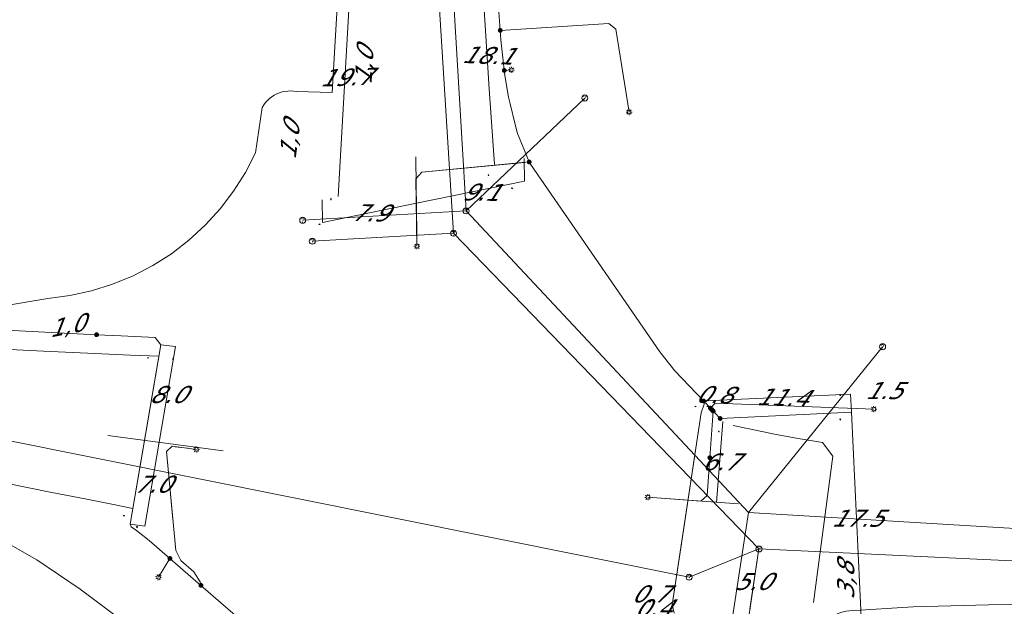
# Model space of a CAD drawing. Header units: metres. Extents: x 124576 to 133557, y 395865 to 402386.
# Tile 170 of 256: x 126532 to 126614, y 400179 to 400227. Entities that reach past the tile are written whole.
import ezdxf
from ezdxf.enums import TextEntityAlignment as Align

# ---------------------------------------------------------------- set-up
doc = ezdxf.new("R2010")
doc.units = ezdxf.units.M
doc.header["$MEASUREMENT"] = 0
for name, color, linetype, lineweight, true_color in [('LG_Datatransport_KPN_BV', 3, 'Continuous', 13, 0x00ff00), ('LG_Laag_Spanning_Enexis_Netbeheer_BV', 7, 'Continuous', 13, 0x960000), ('LG_Riool_Vrij_Verval_Gemeente_Tilburg_Ruimtelijke_Uitvoering', 7, 'Continuous', 13, 0xca00a0)]:
    doc.layers.add(name, color=color, linetype=linetype, lineweight=lineweight, true_color=true_color)
for name, color, linetype, lineweight in [('LG_Laag_Spanning_P_Enexis_Netbeheer_BV', 7, 'Continuous', 0), ('LG_overig_P_Gemeente_Tilburg_Ruimtelijke_Uitvoering', 7, 'Continuous', 0), ('LG_Riool_Vrij_Verval_P_Gemeente_Tilburg_Ruimtelijke_Uitvoering', 7, 'Continuous', 0), ('MV_Datatransport', 7, 'Continuous', 0), ('MV_Laag_Spanning', 7, 'Continuous', 0), ('MV_Laag_Spanning_lijn', 7, 'Continuous', 0), ('MV_Laag_Spanning_pijl', 7, 'Continuous', 0), ('MV_unet-4', 7, 'Continuous', 0)]:
    doc.layers.add(name, color=color, linetype=linetype, lineweight=lineweight)
doc.styles.add('Klic_Annotatie', font='verdanai.ttf', dxfattribs={"oblique": 20, "height": 1.4})

# ---------------------------------------------------------------- blocks, each defined once
blk = doc.blocks.new('Mof')
at = {"layer": 'LG_Laag_Spanning_P_Enexis_Netbeheer_BV'}
h = blk.add_hatch(color=256, dxfattribs=at)
edge = h.paths.add_edge_path()
edge.add_arc((0, 0), 2, 0, 360)
blk = doc.blocks.new('Streetlight')
at = {"layer": 'LG_Laag_Spanning_P_Enexis_Netbeheer_BV'}
for p, q in [((-1.77, 1.77), (-1.06, 1.06)), ((0, 2.5), (0, 1.5)), ((1.77, 1.77), (1.06, 1.06)), ((-1.06, -1.06), (-1.77, -1.77)), ((0, -1.5), (0, -2.5)), ((1.06, -1.06), (1.77, -1.77))]:
    blk.add_line(p, q, dxfattribs=at)
at = {"layer": 'LG_Laag_Spanning_P_Enexis_Netbeheer_BV', "flags": 128}
for points in [[(-2.5, 0), (-1.5, 0)], [(1.5, 0), (2.5, 0)]]:
    blk.add_lwpolyline(points, dxfattribs=at)
at = {"layer": 'LG_Laag_Spanning_P_Enexis_Netbeheer_BV'}
blk.add_circle((0, 0), 1.5, dxfattribs=at)
blk = doc.blocks.new('m_pijl')
at = {"layer": 'MV_Laag_Spanning_pijl'}
blk.add_hatch(color=7, dxfattribs=at).paths.add_polyline_path([(-1, -0.33), (-1, 0), (-1, 0.33), (0, 0)])
at = {"layer": 'MV_Laag_Spanning_pijl', "flags": 128}
blk.add_lwpolyline([(-1, 0), (-1, 0.33), (0, 0), (-1, -0.33), (-1, 0)], close=True, dxfattribs=at)
blk = doc.blocks.new('Onbekend_2')
at = {"layer": 'LG_Riool_Vrij_Verval_P_Gemeente_Tilburg_Ruimtelijke_Uitvoering'}
blk.add_hatch(color=256, dxfattribs=at).paths.add_polyline_path([(-0.25, -1.07, -0.262633), (0.23, 0.15), (0.59, 0.47, 0.379827), (0.7, 1.26), (0.69, 1.26, 0.228508), (-0.03, 1.53), (-0.03, 1.52, 0.459053), (-0.82, 0.79), (-1.29, 0.85, -0.414214), (-0.08, 2, -0.243799), (1.09, 1.52, -0.379827), (0.9, 0.11), (0.54, -0.2, 0.262633), (0.23, -1.08), (-0.17, -1.07)])
blk.add_circle((0, 0), 2.5, dxfattribs=at)
at = {"layer": 'LG_Riool_Vrij_Verval_P_Gemeente_Tilburg_Ruimtelijke_Uitvoering', "extrusion": (0, 0, -1)}
blk.add_solid([(0.34, -2.06), (-0.21, -2.06), (0.34, -1.51), (-0.21, -1.51)], dxfattribs=at)
blk = doc.blocks.new('Onbekend_1')
at = {"layer": 'LG_overig_P_Gemeente_Tilburg_Ruimtelijke_Uitvoering'}
blk.add_hatch(color=256, dxfattribs=at).paths.add_polyline_path([(-0.25, -1.07, -0.262633), (0.23, 0.15), (0.59, 0.47, 0.379827), (0.7, 1.26), (0.69, 1.26, 0.228508), (-0.03, 1.53), (-0.03, 1.52, 0.459053), (-0.82, 0.79), (-1.29, 0.85, -0.414214), (-0.08, 2, -0.243799), (1.09, 1.52, -0.379827), (0.9, 0.11), (0.54, -0.2, 0.262633), (0.23, -1.08), (-0.17, -1.07)])
blk.add_circle((0, 0), 2.5, dxfattribs=at)
at = {"layer": 'LG_overig_P_Gemeente_Tilburg_Ruimtelijke_Uitvoering', "extrusion": (0, 0, -1)}
blk.add_solid([(0.34, -2.06), (-0.21, -2.06), (0.34, -1.51), (-0.21, -1.51)], dxfattribs=at)

msp = doc.modelspace()

# ---------------------------------------------------------------- linework, layer by layer
at = {"layer": 'LG_Datatransport_KPN_BV', "flags": 128}
for points in [[(126530.897, 400203.26), (126534.671, 400203.897), (126536.48, 400204.132), (126538.261, 400204.524), (126540.001, 400205.071), (126541.687, 400205.768), (126543.305, 400206.61), (126544.843, 400207.59), (126546.289, 400208.702), (126547.633, 400209.936), (126548.863, 400211.283), (126549.97, 400212.732), (126550.946, 400214.273), (126551.784, 400215.893), (126552.343, 400219.651), (126552.468, 400219.852), (126552.611, 400220.041), (126552.77, 400220.216), (126552.944, 400220.377), (126553.132, 400220.522), (126553.332, 400220.649), (126553.542, 400220.758), (126553.761, 400220.847), (126553.988, 400220.917), (126554.219, 400220.967), (126554.454, 400220.996), (126554.691, 400221.003), (126554.928, 400220.99), (126555.162, 400220.955), (126558.091, 400220.87), (126558.836, 400233.57)], [(126549.543, 400168.936), (126549.542, 400168.937), (126545.805, 400172.964), (126541.725, 400176.643), (126537.334, 400179.946), (126533.765, 400182.35), (126530.018, 400184.466)], [(126594.131, 400149.747), (126595.945, 400160.68), (126598.374, 400176.547), (126598.493, 400176.768), (126598.631, 400176.977), (126598.786, 400177.174), (126598.958, 400177.356), (126599.145, 400177.523), (126599.346, 400177.673), (126599.559, 400177.805), (126599.783, 400177.918), (126600.016, 400178.011), (126600.256, 400178.084), (126600.501, 400178.135), (126600.75, 400178.165), (126606.023, 400178.5), (126612.225, 400178.652), (126618.421, 400178.687), (126624.764, 400178.531), (126631.1, 400178.195), (126637.809, 400177.636), (126644.47, 400176.88), (126658.342, 400174.622), (126666.184, 400172.823)]]:
    msp.add_lwpolyline(points, dxfattribs=at)
at = {"layer": 'LG_Laag_Spanning_Enexis_Netbeheer_BV'}
for p, q in [((126572.295, 400222.693), (126572.88, 400222.747)), ((126573.998, 400215.114), (126565.507, 400214.32)), ((126565.022, 400213.345), (126565.081, 400209.265)), ((126541.439, 400185.306), (126543.974, 400200.09)), ((126588.522, 400194.467), (126586.131, 400178.647)), ((126589.523, 400194.615), (126589.248, 400190.776)), ((126545.155, 400191.684), (126546.169, 400191.555)), ((126544.966, 400185.69), (126544.528, 400190.436)), ((126544.726, 400182.473), (126543.79, 400180.93)), ((126586.131, 400178.647), (126585.947, 400178.198))]:
    msp.add_line(p, q, dxfattribs=at)
at = {"layer": 'LG_Laag_Spanning_Enexis_Netbeheer_BV', "flags": 128}
for points in [[(126588.738, 400195.444), (126586.371, 400197.945), (126585.116, 400199.494), (126574.449, 400214.959), (126574.353, 400215.147), (126573.393, 400217.504), (126573.221, 400218.114), (126572.743, 400220.055), (126572.654, 400220.481), (126572.325, 400222.452), (126572.295, 400222.693), (126572.229, 400223.225), (126572.025, 400225.214), (126571.963, 400225.993), (126571.84, 400227.529)], [(126588.738, 400195.444), (126586.371, 400197.945), (126585.116, 400199.494), (126574.449, 400214.959), (126574.353, 400215.147), (126573.393, 400217.504), (126573.221, 400218.114), (126572.743, 400220.055), (126572.654, 400220.481), (126572.325, 400222.452), (126572.295, 400222.693), (126572.229, 400223.225), (126572.025, 400225.214), (126571.963, 400225.993), (126571.84, 400227.529)], [(126571.963, 400225.993), (126580.922, 400226.553), (126581.5, 400226.09), (126582.59, 400219.266)], [(126574.353, 400215.147), (126565.507, 400214.32), (126565.016, 400213.773), (126565.096, 400208.202)], [(126538.678, 400200.912), (126530.685, 400201.308), (126514.608, 400202.104), (126503.654, 400202.646), (126492.894, 400203.179), (126490.904, 400203.36), (126485.497, 400204.073), (126484.892, 400204.153)], [(126538.678, 400200.912), (126530.685, 400201.308), (126514.608, 400202.104), (126503.654, 400202.646), (126492.894, 400203.179), (126490.904, 400203.36), (126485.497, 400204.073), (126484.892, 400204.153)], [(126556.622, 400172.163), (126547.284, 400180.256), (126544.726, 400182.473), (126543.025, 400183.947), (126541.973, 400184.775), (126541.54, 400185.084), (126541.439, 400185.306), (126543.974, 400200.09), (126543.5, 400200.673), (126540.712, 400200.811), (126538.678, 400200.912)], [(126543.974, 400200.09), (126543.5, 400200.673), (126540.712, 400200.811), (126538.678, 400200.912)], [(126541.439, 400185.306), (126543.085, 400194.905), (126543.974, 400200.09)], [(126541.439, 400185.306), (126543.085, 400194.905), (126543.974, 400200.09)], [(126541.439, 400185.306), (126543.085, 400194.905), (126543.974, 400200.09)], [(126588.738, 400195.444), (126588.79, 400195.196), (126588.522, 400194.467), (126586.131, 400178.647), (126585.947, 400178.198)], [(126588.738, 400195.444), (126588.79, 400195.196), (126588.522, 400194.467)], [(126589.411, 400194.734), (126589.291, 400194.861), (126588.738, 400195.444)], [(126589.411, 400194.734), (126589.291, 400194.861), (126588.738, 400195.444)], [(126589.291, 400194.861), (126589.697, 400195.27), (126602.763, 400194.779)], [(126590.098, 400194.008), (126589.637, 400194.495), (126589.523, 400194.615), (126589.411, 400194.734)], [(126590.098, 400194.008), (126589.637, 400194.495), (126589.523, 400194.615), (126589.411, 400194.734)], [(126586.131, 400178.647), (126586.842, 400183.355), (126588.522, 400194.467)], [(126586.131, 400178.647), (126586.842, 400183.355), (126588.522, 400194.467)], [(126586.131, 400178.647), (126586.842, 400183.355), (126588.522, 400194.467)], [(126591.182, 400193.439), (126594.728, 400192.696), (126596.694, 400192.333), (126598.546, 400192.039), (126599.4, 400190.891), (126597.785, 400178.846)], [(126591.182, 400193.439), (126594.728, 400192.696), (126596.694, 400192.333), (126598.546, 400192.039), (126599.4, 400190.891), (126597.785, 400178.846)], [(126547.284, 400180.256), (126547.21, 400180.552), (126546.711, 400181.364), (126545.626, 400182.304), (126545.202, 400183.129), (126544.45, 400191.281), (126544.9, 400191.716), (126546.914, 400191.46)], [(126589.248, 400190.776), (126589.025, 400187.666), (126588.491, 400187.203), (126584.138, 400187.515)], [(126556.622, 400172.163), (126547.284, 400180.256), (126544.726, 400182.473), (126543.025, 400183.947), (126541.973, 400184.775), (126541.54, 400185.084), (126541.439, 400185.306)]]:
    msp.add_lwpolyline(points, dxfattribs=at)
at = {"layer": 'LG_Riool_Vrij_Verval_Gemeente_Tilburg_Ruimtelijke_Uitvoering'}
for p, q in [((126569.15, 400211.12), (126565.52, 400271.96)), ((126568.11, 400209.28), (126564.32, 400270.42)), ((126578.94, 400220.42), (126569.15, 400211.12)), ((126555.68, 400210.35), (126569.15, 400211.12)), ((126592.43, 400186.26), (126569.15, 400211.12)), ((126556.46, 400208.62), (126568.11, 400209.28)), ((126593.3, 400183.26), (126568.11, 400209.28)), ((126592.43, 400186.26), (126603.49, 400199.92)), ((126522.84, 400193.92), (126587.54, 400180.93)), ((126582.82, 400123.35), (126592.43, 400186.26)), ((126592.43, 400186.26), (126652.17, 400182.66)), ((126584, 400121.72), (126593.3, 400183.26)), ((126593.3, 400183.26), (126587.54, 400180.93)), ((126593.3, 400183.26), (126652.01, 400180.47))]:
    msp.add_line(p, q, dxfattribs=at)
at = {"layer": 'MV_Laag_Spanning_lijn'}
for p, q in [((126564.99, 400215.577), (126565.096, 400208.202)), ((126573.934, 400215.428), (126573.961, 400213.571)), ((126557.278, 400212.029), (126557.305, 400210.172)), ((126545.184, 400199.93), (126543.974, 400200.09)), ((126600.927, 400194.526), (126590.098, 400194.008)), ((126549.122, 400191.347), (126539.602, 400192.604)), ((126584.138, 400187.515), (126591.615, 400186.979)), ((126542.649, 400185.146), (126541.439, 400185.306))]:
    msp.add_line(p, q, dxfattribs=at)
at = {"layer": 'MV_Laag_Spanning_pijl'}
for p, q in [((126559.728, 400231.966), (126558.602, 400212.299)), ((126565.045, 400211.751), (126573.961, 400213.571)), ((126565.045, 400211.751), (126557.305, 400210.172)), ((126543.832, 400192.045), (126545.184, 400199.93)), ((126589.468, 400195.479), (126588.669, 400195.441)), ((126600.855, 400196.024), (126589.468, 400195.479)), ((126600.927, 400194.526), (126600.855, 400196.024)), ((126601.76, 400177.046), (126600.927, 400194.526)), ((126589.809, 400187.089), (126590.324, 400193.769)), ((126543.832, 400192.045), (126542.649, 400185.146)), ((126593.296, 400183.261), (126592.539, 400178.319)), ((126586.302, 400177.968), (126586.131, 400178.647))]:
    msp.add_line(p, q, dxfattribs=at)
at = {"layer": 'MV_Laag_Spanning_pijl', "flags": 128}
for points in [[(126570.315, 400232.953), (126571.048, 400221.187), (126571.489, 400214.929)], [(126515.014, 400200.492), (126518.969, 400200.301), (126521.629, 400200.173), (126526.501, 400199.937), (126529.59, 400199.788), (126531.52, 400199.695), (126534.315, 400199.56), (126537.322, 400199.414), (126541.467, 400199.235), (126543.812, 400199.147)], [(126517.312, 400191.296), (126519.286, 400190.923), (126522.889, 400190.242), (126526.52, 400189.556), (126531.194, 400188.673), (126534.839, 400187.932), (126537.867, 400187.356), (126539.926, 400186.937), (126541.658, 400186.585)]]:
    msp.add_lwpolyline(points, dxfattribs=at)

# ---------------------------------------------------------------- block references
at = {"layer": 'LG_Laag_Spanning_P_Enexis_Netbeheer_BV', "xscale": 0.1, "yscale": 0.1, "zscale": 0.1}
for name, p in [('Mof', (126571.963, 400225.993)), ('Mof', (126572.295, 400222.693)), ('Streetlight', (126582.59, 400219.266)), ('Mof', (126574.353, 400215.147)), ('Mof', (126538.678, 400200.912)), ('Mof', (126589.291, 400194.861)), ('Mof', (126589.523, 400194.615)), ('Mof', (126589.248, 400190.776)), ('Mof', (126544.726, 400182.473)), ('Mof', (126547.284, 400180.256))]:
    msp.add_blockref(name, p, dxfattribs=at)
at = {"layer": 'LG_Laag_Spanning_P_Enexis_Netbeheer_BV'}
for name, p, xscale, yscale, zscale, rotation in [('Streetlight', (126572.88, 400222.747), 0.1, 0.1, 0.1, 355), ('Streetlight', (126565.096, 400208.202), 0.1, 0.1, 0.1, 89), ('Mof', (126588.738, 400195.444), 0.1, 0.1, 0.1, 1), ('Mof', (126589.411, 400194.734), 0.1, 0.1, 0.1, 1), ('Streetlight', (126602.763, 400194.779), 0.1, 0.1, 0.1, 2), ('Mof', (126590.098, 400194.008), 0.1, 0.1, 0.1, 1), ('Streetlight', (126546.914, 400191.46), 0.09999999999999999, 0.09999999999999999, 0.09999999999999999, 7), ('Streetlight', (126584.138, 400187.515), 0.09999999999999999, 0.09999999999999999, 0.09999999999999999, 184), ('Streetlight', (126543.79, 400180.93), 0.09999999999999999, 0.09999999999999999, 0.09999999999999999, 121)]:
    msp.add_blockref(name, p, dxfattribs=dict(at, xscale=xscale, yscale=yscale, zscale=zscale, rotation=rotation))
at = {"layer": 'LG_overig_P_Gemeente_Tilburg_Ruimtelijke_Uitvoering', "xscale": 0.1, "yscale": 0.1, "zscale": 0.1}
for p in [(126578.94, 400220.42), (126555.68, 400210.35), (126556.46, 400208.62)]:
    msp.add_blockref('Onbekend_1', p, dxfattribs=at)
at = {"layer": 'LG_Riool_Vrij_Verval_P_Gemeente_Tilburg_Ruimtelijke_Uitvoering', "xscale": 0.1, "yscale": 0.1, "zscale": 0.1}
for p in [(126569.15, 400211.12), (126568.11, 400209.28), (126603.49, 400199.92), (126593.3, 400183.26), (126587.54, 400180.93)]:
    msp.add_blockref('Onbekend_2', p, dxfattribs=at)
at = {"layer": 'MV_Laag_Spanning_pijl'}
for p, xscale, yscale, zscale, rotation in [((126571, 400214), 0.1, 0.1, 0.1, 275), ((126573, 400213), 0.1, 0.1, 0.1, 11), ((126558, 400212), 0.1, 0.1, 0.1, 267), ((126557, 400210), 0.1, 0.1, 0.1, 192), ((126543, 400199), 0.1, 0.1, 0.1, 358), ((126545, 400199), 0.09999999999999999, 0.09999999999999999, 0.09999999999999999, 80), ((126600, 400196), 0.1, 0.1, 0.1, 92), ((126588, 400195), 0.1, 0.1, 0.1, 183), ((126589, 400195), 0.1, 0.1, 0.1, 183), ((126600, 400194), 0.1, 0.1, 0.1, 92), ((126590, 400193), 0.1, 0.1, 0.1, 85), ((126541, 400186), 0.1, 0.1, 0.1, 349), ((126542, 400185), 0.1, 0.1, 0.1, 261)]:
    msp.add_blockref('m_pijl', p, dxfattribs=dict(at, xscale=xscale, yscale=yscale, zscale=zscale, rotation=rotation))

# ---------------------------------------------------------------- texts
at = {"layer": 'MV_Datatransport', "style": 'Klic_Annotatie', "oblique": 20}
for rotation, p in [(86.6, (126560.731, 400223.01)), (82.8, (126554.576, 400216.863)), (11.1, (126536.153, 400201.651))]:
    msp.add_text('1,0', height=1.4, rotation=rotation, dxfattribs=at).set_placement(p, align=Align.MIDDLE_CENTER)
at = {"layer": 'MV_Laag_Spanning', "style": 'Klic_Annotatie', "oblique": 20}
for s, rotation, p in [('18.1', 358, (126570.877, 400223.939)), ('19.7', 2, (126559.165, 400222.133)), ('9.1', 359, (126570.307, 400212.661)), ('7.9', 359, (126561.175, 400210.962)), ('0.8', 358, (126589.56, 400195.977)), ('11.4', 358, (126595.162, 400195.752))]:
    msp.add_text(s, height=1.4, rotation=rotation, dxfattribs=at).set_placement(p, align=Align.MIDDLE_CENTER)
for s, p in [('8.0', (126544.508, 400195.988)), ('1.5', (126603.525, 400196.306)), ('6.7', (126590.067, 400190.429)), ('7.0', (126543.241, 400188.596)), ('17.5', (126601.344, 400185.786)), ('5.0', (126592.742, 400180.581)), ('0.7', (126584.273, 400179.555)), ('0.4', (126584.523, 400178.412))]:
    msp.add_text(s, height=1.4, dxfattribs=at).set_placement(p, align=Align.MIDDLE_CENTER)
at = {"layer": 'MV_unet-4', "style": 'Klic_Annotatie', "oblique": 20}
msp.add_text('3,8', height=1.4, rotation=89.9, dxfattribs=at).set_placement((126600.45, 400180.59), align=Align.MIDDLE_CENTER)

doc.saveas('drawing.dxf')
